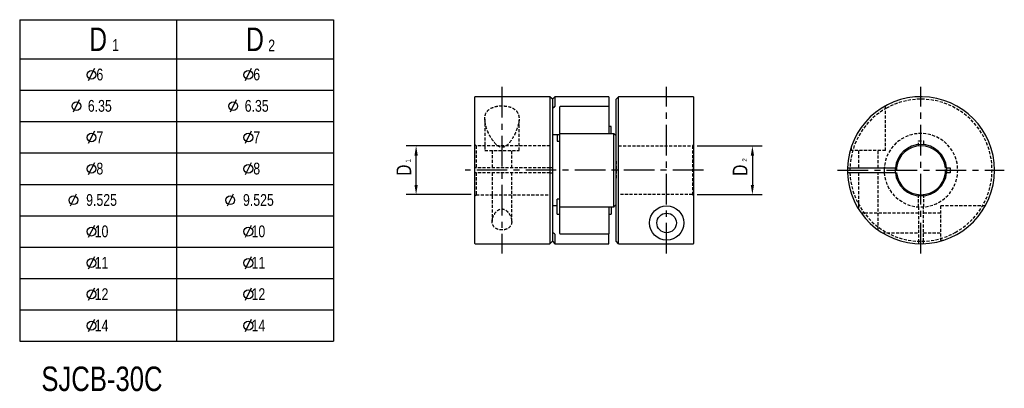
# Model space of a CAD drawing. Header units: millimetres. Extents: x 18 to 219, y 75 to 150.
import ezdxf
from ezdxf.enums import TextEntityAlignment as Align

# ---------------------------------------------------------------- set-up
doc = ezdxf.new("R2010")
doc.units = ezdxf.units.MM
doc.header["$LTSCALE"] = 5
for name, pattern in [('CENTER', [2, 1.25, -0.25, 0.25, -0.25]), ('DASHED', [0.75, 0.5, -0.25]), ('HIDDEN2', [0.1875, 0.125, -0.0625])]:
    doc.linetypes.add(name, pattern=pattern)
doc.layers.get('0').update_dxf_attribs({"linetype": 'CONTINUOUS'})
doc.layers.get('Defpoints').update_dxf_attribs({"linetype": 'CONTINUOUS'})
for name, color, linetype in [('BM', 2, 'CONTINUOUS'), ('CT', 1, 'CENTER'), ('D', 7, 'CONTINUOUS'), ('DIM', 7, 'CONTINUOUS'), ('HD', 4, 'DASHED')]:
    doc.layers.add(name, color=color, linetype=linetype)
doc.styles.get("Standard").update_dxf_attribs({"font": 'Gulim.ttf', "width": 0.8, "height": 3})
doc.dimstyles.new('LIM', dxfattribs={"dimtxt": 2, "dimasz": 2, "dimexe": 2, "dimexo": 1, "dimgap": 1, "dimtad": 1, "dimdec": 3, "dimzin": 9, "dimdsep": 46, "dimtxsty": 'STANDARD', "dimcen": 3, "dimclrd": 1, "dimclre": 1, "dimadec": 0, "dimazin": 0, "dimtfac": 1, "dimtdec": 3, "dimtmove": 0, "dimatfit": 3, "dimfxl": 1, "dimtolj": 1, "dimtzin": 0, "dimarcsym": 0})

# ---------------------------------------------------------------- blocks, each defined once
blk = doc.blocks.new('*D1')
at = {"layer": 'Defpoints', "color": 0, "transparency": 16777216}
for p in [(155.65, 124.37), (155.65, 114.42), (167.9, 114.42)]:
    blk.add_point(p, dxfattribs=at)
at = {"layer": 'DIM', "color": 1, "lineweight": -2, "transparency": 16777216}
for p, q in [((156.65, 124.37), (169.9, 124.37)), ((167.9, 122.37), (167.9, 116.42)), ((156.65, 114.42), (169.9, 114.42))]:
    blk.add_line(p, q, dxfattribs=at)
at = {"layer": 'DIM', "color": 1, "transparency": 16777216}
for points in [[(167.57, 122.37), (168.24, 122.37), (167.9, 124.37)], [(167.57, 116.42), (168.24, 116.42), (167.9, 114.42)]]:
    blk.add_solid(points, dxfattribs=at)
at = {"layer": 'DIM', "color": 0, "transparency": 16777216, "insert": (165.4, 119.4), "char_height": 3, "attachment_point": 5, "rotation": 90}
blk.add_mtext('\\A1;D', dxfattribs=at)
blk = doc.blocks.new('*D2')
at = {"layer": 'Defpoints', "color": 0, "transparency": 16777216}
for p in [(99.3, 124.4), (111.55, 124.4), (111.55, 114.42)]:
    blk.add_point(p, dxfattribs=at)
at = {"layer": 'DIM', "color": 1, "lineweight": -2, "transparency": 16777216}
for p, q in [((110.55, 124.4), (97.3, 124.4)), ((99.3, 116.42), (99.3, 122.4)), ((110.55, 114.42), (97.3, 114.42))]:
    blk.add_line(p, q, dxfattribs=at)
at = {"layer": 'DIM', "color": 1, "transparency": 16777216}
for points in [[(98.97, 122.4), (99.64, 122.4), (99.3, 124.4)], [(98.97, 116.42), (99.64, 116.42), (99.3, 114.42)]]:
    blk.add_solid(points, dxfattribs=at)
at = {"layer": 'DIM', "color": 0, "transparency": 16777216, "insert": (96.8, 119.41), "char_height": 3, "attachment_point": 5, "rotation": 90}
blk.add_mtext('\\A1;D', dxfattribs=at)
blk = doc.blocks.new('new block')
blk.add_line((19.04, 5.53), (17.5, 2.41))
blk.add_circle((18.3, 3.95), 1.12)

msp = doc.modelspace()

# ---------------------------------------------------------------- linework, layer by layer
for p, q in [((18.4316, 150.1201), (18.4316, 84.5201)), ((18.4316, 150.1201), (82.4316, 150.1201)), ((82.4316, 150.1201), (82.4316, 84.5201)), ((18.4316, 84.5201), (82.4316, 84.5201))]:
    msp.add_line(p, q)
at = {"color": 4}
for p, q in [((50.4316, 150.1201), (50.4316, 84.5201)), ((18.4316, 142.1201), (82.4316, 142.1201))]:
    msp.add_line(p, q, dxfattribs=at)
at = {"color": 1}
for p, q in [((18.4316, 135.7201), (82.4316, 135.7201)), ((18.4316, 129.3201), (82.4316, 129.3201)), ((18.4316, 122.9201), (82.4316, 122.9201)), ((18.4316, 116.5201), (82.4316, 116.5201)), ((18.4316, 110.1201), (82.4316, 110.1201)), ((18.4316, 103.7201), (82.4316, 103.7201)), ((18.4316, 97.3201), (82.4316, 97.3201)), ((18.4316, 90.9201), (82.4316, 90.9201))]:
    msp.add_line(p, q, dxfattribs=at)
at = {"layer": 'BM', "linetype": 'Continuous'}
for p, q in [((111.3048, 104.4492), (111.3048, 134.3492)), ((126.6048, 134.3992), (111.3548, 134.3992)), ((127.1048, 133.8992), (126.6048, 134.3992)), ((126.6048, 134.3992), (126.6048, 104.3992)), ((127.6048, 134.3992), (127.1048, 133.8992)), ((127.1048, 133.8992), (127.1048, 132.093)), ((138.5548, 134.3992), (127.6048, 134.3992)), ((127.6048, 134.3992), (127.6048, 132.4327)), ((138.6048, 134.3492), (138.6048, 132.3893)), ((140.6048, 134.3992), (140.1048, 133.8992)), ((140.1048, 126.4075), (140.1048, 133.8992)), ((155.8548, 134.3992), (140.6048, 134.3992)), ((140.6048, 104.4075), (140.6048, 134.3992)), ((155.9048, 134.3492), (155.9048, 104.4575)), ((127.5299, 132.3461), (127.1048, 132.093)), ((127.1048, 132.093), (127.1048, 106.7053)), ((128.6048, 126.8992), (128.6048, 132.3318)), ((138.5548, 132.3818), (128.6548, 132.3818)), ((138.6048, 132.3893), (138.6048, 132.3318)), ((138.6048, 132.3318), (138.6048, 126.8992)), ((127.1048, 126.669), (128.6048, 126.669)), ((128.1048, 126.669), (128.1048, 125.3308)), ((128.6048, 126.7992), (128.6048, 126.8992)), ((128.6048, 111.9992), (128.6048, 126.7992)), ((139.6304, 126.8492), (128.6548, 126.8492)), ((139.1048, 128.3308), (138.6048, 128.3308)), ((138.6048, 126.8992), (138.6048, 126.8492)), ((139.1048, 126.8492), (139.1048, 128.3308)), ((139.6048, 111.9744), (139.6048, 126.8239)), ((139.6797, 126.8244), (140.1048, 126.4075)), ((128.1048, 125.3308), (128.6048, 125.3308)), ((140.1048, 112.3908), (140.1048, 126.4075)), ((187.3495, 119.8992), (187.2995, 119.8992)), ((187.2995, 118.8992), (187.3495, 118.8992)), ((187.3495, 119.8992), (197.065, 119.8992)), ((197.065, 118.8992), (187.3495, 118.8992)), ((197.3162, 119.8992), (197.065, 119.8992)), ((197.065, 118.8992), (197.3162, 118.8992)), ((207.5173, 119.8992), (207.2661, 119.8992)), ((207.2661, 118.8992), (207.5173, 118.8992)), ((207.5173, 119.8992), (208.2703, 119.8992)), ((208.2703, 118.8992), (207.5173, 118.8992)), ((208.2703, 119.8992), (208.2703, 118.8992)), ((128.6048, 113.4676), (128.1048, 113.4676)), ((128.1048, 110.4676), (128.1048, 113.4676)), ((128.1048, 112.1293), (127.1048, 112.1293)), ((128.6048, 111.8992), (128.6048, 111.9992)), ((128.6048, 106.4666), (128.6048, 111.8992)), ((128.6548, 111.9492), (139.6305, 111.9492)), ((138.6048, 111.9492), (138.6048, 111.8992)), ((138.6048, 111.8992), (138.6048, 106.4666)), ((139.1048, 111.9492), (139.1048, 110.4676)), ((140.1048, 112.3908), (139.6797, 111.9739)), ((140.1048, 104.9078), (140.1048, 112.3908)), ((128.1048, 110.4676), (128.6048, 110.4676)), ((138.6048, 110.4676), (139.1048, 110.4676)), ((127.1048, 106.7053), (127.1048, 104.8992)), ((127.5299, 106.4522), (127.1048, 106.7053)), ((138.6048, 106.4666), (138.6048, 106.4091)), ((126.6048, 104.3992), (127.1048, 104.8992)), ((127.1048, 104.8992), (127.6048, 104.3992)), ((127.6048, 106.3656), (127.6048, 104.3992)), ((128.6548, 106.4166), (138.5548, 106.4166)), ((138.6048, 104.4492), (138.6048, 106.4091)), ((140.6048, 104.4075), (140.1048, 104.9078)), ((111.3548, 104.3992), (126.6048, 104.3992)), ((127.6048, 104.3992), (138.5548, 104.3992)), ((140.6048, 104.4075), (155.8548, 104.4075))]:
    msp.add_line(p, q, dxfattribs=at)
at = {"layer": 'BM', "linetype": 'HIDDEN2'}
for p, q in [((127.1048, 132.093), (127.5299, 132.3461)), ((139.6305, 126.8492), (139.6304, 126.8492)), ((140.1048, 121.2369), (140.1048, 117.5614)), ((195.0875, 117.4992), (195.0293, 117.5242))]:
    msp.add_line(p, q, dxfattribs=at)
at = {"layer": 'BM', "linetype": 'Continuous'}
for radius in [3.5, 2]:
    msp.add_circle((150.4048, 108.645), radius, dxfattribs=at)
for centre, radius, start, end in [((111.3548, 134.3492), 0.05, 90, 180), ((138.5548, 134.3492), 0.05, 0, 90), ((155.8548, 134.3492), 0.05, 0, 90), ((202.2911, 119.3992), 15, 181.910213, 178.089787), ((127.4457, 132.4947), 0.1707, 299.535467, 338.723993), ((128.6548, 132.3318), 0.05, 90, 180), ((138.5548, 132.3318), 0.05, 0, 90), ((128.6548, 126.7992), 0.05, 90, 180), ((202.2911, 119.3992), 5.25, 5.465024, 174.534976), ((202.2911, 119.3992), 5, 5.73917, 174.26083), ((202.2911, 119.3992), 15, 178.089787, 181.910213), ((202.2911, 119.3992), 7.5, 176.177446, 183.822554), ((202.2911, 119.3992), 7.5, 176.177446, 183.822554), ((202.2911, 119.3992), 5.25, 174.534976, 185.465024), ((202.2911, 119.3992), 5.25, 185.465024, 354.534976), ((202.2911, 119.3992), 5, 185.73917, 354.26083), ((202.2911, 119.3992), 5.25, 354.526587, 0), ((202.2911, 119.3992), 5.25, 0, 5.465024), ((128.6548, 111.9992), 0.05, 180, 270), ((128.6548, 106.4666), 0.05, 180, 270), ((138.5548, 106.4666), 0.05, 270, 0), ((111.3548, 104.4492), 0.05, 180, 270), ((138.5548, 104.4492), 0.05, 270, 0), ((155.8548, 104.4575), 0.05, 270.016474, 0.015481)]:
    msp.add_arc(centre, radius, start, end, dxfattribs=at)
at = {"layer": 'BM', "linetype": 'HIDDEN2'}
for centre, radius, start, end in [((202.2911, 119.3992), 14.5, 178.023892, 181.976108), ((202.2911, 119.3992), 5, 174.26083, 185.73917), ((202.2911, 119.3992), 5, 354.26083, 5.73917), ((194.9713, 117.5492), 0.05, 299.102129, 14.183791)]:
    msp.add_arc(centre, radius, start, end, dxfattribs=at)
at = {"layer": 'BM', "linetype": 'Continuous'}
for points, knots in [([(139.6797, 126.8244), (139.6742, 126.8299), (139.6683, 126.8346), (139.6624, 126.8383), (139.6552, 126.8428), (139.6479, 126.8461), (139.6408, 126.8478), (139.6346, 126.8493), (139.6285, 126.8497), (139.6231, 126.8485), (139.6192, 126.8476), (139.6156, 126.846), (139.6126, 126.8434), (139.6103, 126.8414), (139.6084, 126.8388), (139.607, 126.8356), (139.6058, 126.8329), (139.6051, 126.8297), (139.6049, 126.8262), (139.6048, 126.8255), (139.6048, 126.8247), (139.6048, 126.8239)], [0, 0, 0, 0, 0.19255311, 0.19255311, 0.19255311, 0.4259648, 0.4259648, 0.4259648, 0.6305867, 0.6305867, 0.6305867, 0.77449031, 0.77449031, 0.77449031, 0.88565314, 0.88565314, 0.88565314, 0.97988904, 0.97988904, 0.97988904, 1, 1, 1, 1]), ([(139.6048, 111.9744), (139.6048, 111.9706), (139.6054, 111.967), (139.6065, 111.9639), (139.6076, 111.9609), (139.6093, 111.9583), (139.6112, 111.9563), (139.614, 111.9534), (139.6174, 111.9515), (139.6211, 111.9504), (139.6262, 111.9489), (139.632, 111.9488), (139.6379, 111.9499), (139.6454, 111.9513), (139.6533, 111.9545), (139.661, 111.9592), (139.6674, 111.963), (139.6738, 111.968), (139.6797, 111.9739)], [0, 0, 0, 0, 0.10141192, 0.10141192, 0.10141192, 0.20199381, 0.20199381, 0.20199381, 0.34420693, 0.34420693, 0.34420693, 0.54198248, 0.54198248, 0.54198248, 0.79214197, 0.79214197, 0.79214197, 1, 1, 1, 1]), ([(127.6048, 106.3656), (127.6048, 106.3678), (127.6042, 106.3706), (127.6031, 106.3736), (127.6019, 106.3767), (127.6003, 106.38), (127.5984, 106.3834), (127.5956, 106.3882), (127.5922, 106.3933), (127.5885, 106.3981), (127.5834, 106.4049), (127.5776, 106.4116), (127.5716, 106.4178), (127.5642, 106.4256), (127.5563, 106.4329), (127.5486, 106.4391), (127.5422, 106.4442), (127.5358, 106.4488), (127.5299, 106.4522)], [0, 0, 0, 0, 0.10141192, 0.10141192, 0.10141192, 0.20199381, 0.20199381, 0.20199381, 0.34420693, 0.34420693, 0.34420693, 0.54198248, 0.54198248, 0.54198248, 0.79214197, 0.79214197, 0.79214197, 1, 1, 1, 1])]:
    msp.add_open_spline(points, degree=3, knots=knots, dxfattribs=at)
at = {"layer": 'BM', "linetype": 'HIDDEN2'}
msp.add_open_spline([(118.8048, 108.9422), (118.8048, 109.413), (118.658, 109.9072), (118.2449, 110.6116), (118.0722, 110.8427), (117.6335, 111.2453), (117.3566, 111.4221), (116.7186, 111.5424), (116.3769, 111.4616), (115.8355, 111.1467), (115.6233, 110.9323), (115.1033, 110.2588), (114.9017, 109.7604), (114.7598, 108.8056), (114.827, 108.3384), (115.3818, 107.5787), (115.92, 107.2853), (116.8868, 107.201), (117.2224, 107.231), (117.8185, 107.399), (118.0695, 107.5328), (118.6493, 108.0281), (118.8048, 108.4714), (118.8048, 108.9422)], degree=3, knots=[0, 0, 0, 0, 0.125, 0.125, 0.1875, 0.1875, 0.25, 0.25, 0.3125, 0.3125, 0.375, 0.375, 0.5, 0.5, 0.625, 0.625, 0.75, 0.75, 0.8125, 0.8125, 0.875, 0.875, 1, 1, 1, 1], dxfattribs=at)
at = {"layer": 'CT'}
for p, q in [((116.8048, 136.3992), (116.8048, 102.3992)), ((150.4048, 102.4075), (150.4048, 136.3992)), ((202.2911, 102.3992), (202.2911, 136.3992)), ((157.9048, 119.4034), (109.3048, 119.3992)), ((185.2911, 119.3992), (219.2911, 119.3992))]:
    msp.add_line(p, q, dxfattribs=at)
at = {"layer": 'HD', "linetype": 'HIDDEN2'}
for p, q in [((195.037, 123.3992), (195.037, 132.5266)), ((113.3048, 129.8551), (113.3048, 123.3992)), ((120.3048, 123.3992), (120.3048, 129.8561)), ((111.5548, 124.3992), (111.3048, 124.6492)), ((155.9048, 124.6253), (155.6548, 124.3741)), ((201.7911, 124.3741), (201.7911, 125.3783)), ((201.7911, 125.3783), (202.7911, 125.3783)), ((202.7911, 125.3783), (202.7911, 124.3741)), ((126.6048, 124.3992), (111.5548, 124.3992)), ((111.5548, 124.3992), (111.5548, 119.8992)), ((113.3048, 123.3992), (120.3048, 123.3992)), ((114.8048, 123.3992), (114.8048, 119.8992)), ((118.8048, 119.8992), (118.8048, 123.3992)), ((140.6048, 124.3741), (155.6548, 124.3741)), ((155.6548, 124.3741), (155.6548, 114.4242)), ((188.037, 124.0733), (188.037, 123.3992)), ((195.037, 123.3992), (188.037, 123.3992)), ((189.537, 123.3992), (189.537, 119.8992)), ((193.537, 119.8992), (193.537, 123.3992)), ((126.6048, 119.8992), (111.3048, 119.8992)), ((126.6048, 118.8992), (111.3048, 118.8992)), ((111.5548, 118.8992), (111.5548, 114.3992)), ((114.8048, 118.8992), (114.8048, 108.9441)), ((118.8048, 108.9422), (118.8048, 118.8992)), ((127.1048, 119.8992), (126.6048, 119.8992)), ((126.6048, 118.8992), (127.1048, 118.8992)), ((189.537, 118.8992), (189.537, 111.5016)), ((193.537, 107.2227), (193.537, 118.8992)), ((111.3048, 114.1492), (111.5548, 114.3992)), ((111.5548, 114.3992), (126.6048, 114.3992)), ((155.6548, 114.4242), (140.6048, 114.4242)), ((155.6548, 114.4242), (155.9048, 114.173)), ((201.7911, 111.9159), (201.7911, 114.4242)), ((202.7911, 114.4242), (202.7911, 111.9159)), ((201.7911, 110.645), (190.1147, 110.645)), ((201.7911, 111.9159), (201.7911, 104.9078)), ((202.7911, 104.9078), (202.7911, 111.9159)), ((206.2911, 110.645), (202.7911, 110.645)), ((215.4186, 112.145), (206.2911, 112.145)), ((206.2911, 112.145), (206.2911, 105.145)), ((194.3936, 106.645), (201.7911, 106.645)), ((202.7911, 106.645), (206.2911, 106.645)), ((201.7911, 104.9078), (201.7911, 104.4075)), ((202.7911, 104.4075), (202.7911, 104.9078)), ((206.2911, 105.145), (206.9652, 105.145))]:
    msp.add_line(p, q, dxfattribs=at)
for radius, start, end in [(14.5, 61.096665, 118.903335), (14.5, 118.903335, 178.023892), (14.5, 298.903335, 61.096665), (7.5, 183.822554, 176.177446), (14.5, 181.976108, 241.096665), (14.5, 241.096665, 298.903335)]:
    msp.add_arc((202.2911, 119.3992), radius, start, end, dxfattribs=at)
msp.add_open_spline([(120.3048, 129.8561), (120.3048, 130.289), (120.2318, 130.688), (119.8702, 131.4152), (119.5811, 131.7289), (118.7792, 132.2113), (118.2588, 132.3817), (117.1094, 132.5499), (116.4761, 132.5487), (115.3286, 132.3759), (114.8077, 132.2029), (114.0045, 131.7089), (113.722, 131.391), (113.1968, 130.3013), (113.2587, 129.4006), (113.7673, 127.5478), (114.2098, 126.5602), (115.138, 125.1707), (115.4931, 124.6966), (116.2283, 124.1898), (116.5189, 124.0657), (117.1257, 124.075), (117.4112, 124.2056), (118.1375, 124.7214), (118.4881, 125.1923), (119.105, 126.1223), (119.3652, 126.6055), (120.0217, 128.0429), (120.3048, 128.9904), (120.3048, 129.8561)], degree=3, knots=[0, 0, 0, 0, 0.0625, 0.0625, 0.125, 0.125, 0.1875, 0.1875, 0.25, 0.25, 0.3125, 0.3125, 0.375, 0.375, 0.5, 0.5, 0.625, 0.625, 0.6875, 0.6875, 0.71875, 0.71875, 0.75, 0.75, 0.8125, 0.8125, 0.875, 0.875, 1, 1, 1, 1], dxfattribs=at)

# ---------------------------------------------------------------- block references
at = {"xscale": 0.8000000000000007, "yscale": 0.8000000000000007, "zscale": 0.8000000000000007}
for p in [(18.4316, 135.7201), (50.4316, 135.7201), (15.3617, 129.3201), (47.3617, 129.3201), (18.4316, 122.9201), (50.4316, 122.9201), (18.4316, 116.5201), (50.4316, 116.5201), (14.7465, 110.1201), (46.7465, 110.1201), (18.4316, 103.7201), (50.4316, 103.7201), (18.4316, 97.3201), (50.4316, 97.3201), (18.4316, 90.9201), (50.4316, 90.9201), (18.4316, 84.5201), (50.4316, 84.5201)]:
    msp.add_blockref('new block', p, dxfattribs=at)

# ---------------------------------------------------------------- texts
at = {"color": 0}
for s, insert, char_height, width, attachment_point in [('D', (34.4316, 146.1201), 4.8, 32, 5), ('D', (66.4316, 146.1201), 4.8, 32, 5), ('1', (37.2839, 146.1486), 2.4, 7.2, 1), ('2', (69.1358, 146.0566), 2.4, 3.84, 1), (' 6', (34.4316, 138.9201), 2.4, 32, 5), (' 6', (66.4316, 138.9201), 2.4, 32, 5), (' 6.35', (34.4316, 132.5201), 2.4, 32, 5), (' 6.35', (66.4316, 132.5201), 2.4, 32, 5), (' 7', (34.4316, 126.1201), 2.4, 32, 5), (' 7', (66.4316, 126.1201), 2.4, 32, 5), (' 8', (34.4316, 119.7201), 2.4, 32, 5), (' 8', (66.4316, 119.7201), 2.4, 32, 5), ('  9.525', (34.4316, 113.3201), 2.4, 32, 5), ('  9.525', (66.4316, 113.3201), 2.4, 32, 5), ('  10', (34.4316, 106.9201), 2.4, 32, 5), ('  10', (66.4316, 106.9201), 2.4, 32, 5), ('  11', (34.4316, 100.5201), 2.4, 32, 5), ('  11', (66.4316, 100.5201), 2.4, 32, 5), ('  12', (34.4316, 94.1201), 2.4, 32, 5), ('  12', (66.4316, 94.1201), 2.4, 32, 5), ('  14', (34.4316, 87.7201), 2.4, 32, 5), ('  14', (66.4316, 87.7201), 2.4, 32, 5)]:
    msp.add_mtext(s, dxfattribs=dict(at, insert=insert, char_height=char_height, width=width, attachment_point=attachment_point))
at = {"layer": 'D', "width": 0.8}
msp.add_text('SJCB-30C', height=5, dxfattribs=at).set_placement((35.2081, 76.8474), align=Align.MIDDLE)
at = {"layer": 'DIM', "char_height": 1, "attachment_point": 1, "rotation": 90}
for s, insert, width in [('1', (97.1761, 120.9534), 9), ('2', (165.833, 121.1426), 11.1)]:
    msp.add_mtext(s, dxfattribs=dict(at, insert=insert, width=width))

# ---------------------------------------------------------------- dimensions: what is measured, and where the dimension line sits
at = {"layer": 'DIM'}
for base, p1, p2, picture, middle in [((99.3048, 124.3992), (111.5548, 114.4242), (111.5548, 124.3992), '*D2', (96.8028, 119.4117)), ((167.9048, 114.4242), (155.6548, 124.3741), (155.6548, 114.4242), '*D1', (165.4028, 119.3992))]:
    dim = msp.add_linear_dim(base=base, p1=p1, p2=p2, angle=90, text='D', dimstyle='LIM', dxfattribs=at)
    dim.commit()
    dim.dimension.update_dxf_attribs({"geometry": picture, "text_midpoint": middle})

doc.saveas('drawing.dxf')
